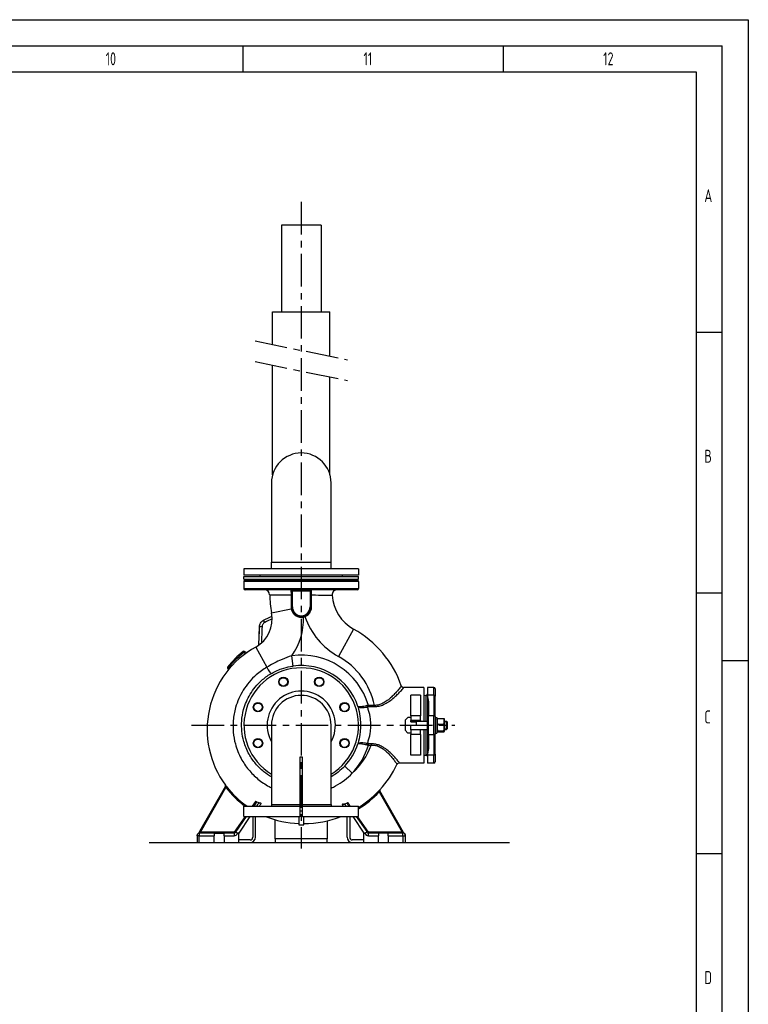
# Model space of a CAD drawing. Header units: millimetres. Extents: x 0 to 5940, y 0 to 4200.
# Tile 47 of 47: x 4541 to 5940, y 2311 to 4200. Entities that reach past the tile are written whole.
import ezdxf

# ---------------------------------------------------------------- set-up
doc = ezdxf.new("R2010")
doc.units = ezdxf.units.MM
doc.header["$LTSCALE"] = 50
doc.linetypes.add('MITTE', pattern=[2, 1.25, -0.25, 0.25, -0.25])
doc.layers.get('0').update_dxf_attribs({"linetype": 'CONTINUOUS'})
for name, color, linetype in [('02-LINIE-035', 2, 'CONTINUOUS'), ('03-LINIE-050', 3, 'CONTINUOUS'), ('05-ACHSE', 1, 'MITTE'), ('KSB-BLATTRAND', 2, 'CONTINUOUS')]:
    doc.layers.add(name, color=color, linetype=linetype)
doc.styles.get("Standard").update_dxf_attribs({"font": 'ISOCP.SHX'})

# ---------------------------------------------------------------- blocks, each defined once
blk = doc.blocks.new('Rahmen_A2')
at = {"color": 1, "ltscale": 150}
for p, q in [((0, 420), (594, 420)), ((594, 420), (594, 0)), ((10, 410), (584, 410)), ((584, 410), (584, 5))]:
    blk.add_line(p, q, dxfattribs=at)
at = {"layer": 'KSB-BLATTRAND'}
for p, q in [((5, 415), (589, 415)), ((497, 410), (497, 415)), ((547, 410), (547, 415)), ((589, 5), (589, 415)), ((589, 360), (584, 360)), ((589, 310), (584, 310)), ((594, 297), (589, 297)), ((589, 260), (584, 260))]:
    blk.add_line(p, q, dxfattribs=at)
at = {"layer": 'KSB-BLATTRAND', "width": 0.75}
for s, p in [('10', (470.625, 411.25)), ('11', (520.125, 411.25)), ('12', (566.125, 411.25)), ('A', (585.5625, 385)), ('B', (585.5625, 335)), ('C', (585.5625, 285)), ('D', (585.5625, 235))]:
    blk.add_text(s, height=2.5, dxfattribs=at).set_placement(p)

msp = doc.modelspace()

# ---------------------------------------------------------------- linework, layer by layer
at = {"layer": '02-LINIE-035'}
for p, q in [((5119.9, 3805.6), (5043.8, 3805.6)), ((5043.8, 3805.6), (5043.8, 3639.6)), ((5119.9, 3805.6), (5119.9, 3639.6)), ((5026.8, 3639.6), (5136.8, 3639.6)), ((5026.8, 3576.8), (5026.8, 3639.6)), ((5136.8, 3554.5), (5136.8, 3639.6)), ((5026.8, 3327.1), (5026.8, 3537.1)), ((5136.8, 3327.1), (5136.8, 3514.8)), ((5024.7, 3311.6), (5024.7, 3159.6)), ((5139, 3159.6), (5139, 3311.6)), ((5024.7, 3159.6), (5139, 3159.6)), ((5024.7, 3159.6), (5139, 3159.6)), ((5024.7, 3146.6), (5024.7, 3159.6)), ((5139, 3146.6), (5139, 3159.6)), ((5191.8, 3146.6), (4971.8, 3146.6)), ((4971.8, 3146.6), (4971.8, 3134.6)), ((5191.8, 3146.6), (5191.8, 3134.6)), ((5191.8, 3134.6), (4971.8, 3134.6)), ((4971.8, 3131.6), (5191.8, 3131.6)), ((4971.8, 3126.6), (4971.8, 3131.6)), ((4971.8, 3126.6), (5191.8, 3126.6)), ((5191.8, 3122.6), (4971.8, 3122.6)), ((4971.8, 3122.6), (4971.8, 3108.6)), ((4973.8, 3124.6), (5189.8, 3124.6)), ((5002.8, 3131.6), (5002.8, 3134.6)), ((5002.8, 3126.6), (5002.8, 3124.6)), ((5160.8, 3131.6), (5160.8, 3134.6)), ((5160.8, 3126.6), (5160.8, 3124.6)), ((5191.8, 3126.6), (5191.8, 3131.6)), ((5191.8, 3122.6), (5191.8, 3108.6)), ((4971.8, 3108.6), (5191.8, 3108.6)), ((5189.8, 3106.6), (4973.8, 3106.6)), ((5062.8, 3105.4), (5062.8, 3104.6)), ((5064.8, 3104.6), (5062.8, 3104.6)), ((5062.8, 3104.6), (5062.8, 3073.6)), ((5064.8, 3104.6), (5064.8, 3106.6)), ((5064.8, 3073.6), (5064.8, 3104.6)), ((5064.8, 3104.6), (5072.8, 3104.6)), ((5072.8, 3106.6), (5072.8, 3104.6)), ((5089.5, 3104.6), (5089.5, 3106.6)), ((5089.5, 3104.6), (5098.8, 3104.6)), ((5098.8, 3106.6), (5098.8, 3104.6)), ((5098.8, 3104.6), (5100.8, 3104.6)), ((5098.8, 3104.6), (5098.8, 3073.6)), ((5100.8, 3104.6), (5100.8, 3105.5)), ((5100.8, 3073.6), (5100.8, 3104.6)), ((5024.9, 3062.1), (5062.6, 3069.6)), ((5064.8, 3073.6), (5062.8, 3073.6)), ((5098.8, 3073.6), (5100.8, 3073.6)), ((5085.8, 3055), (5086, 3054)), ((5088.5, 3055.8), (5088.9, 3054.9)), ((5000.3, 3000.2), (5001.5, 3035.3)), ((5000.7, 3025.6), (5000.4, 3017.3)), ((5000.8, 3027.5), (5000.7, 3025.6)), ((5000.7, 3025.6), (5001.2, 3025.6)), ((5000.8, 3027.5), (5001.3, 3027.4)), ((5182.3, 3030.9), (5153.2, 2978.4)), ((5000.4, 3017.3), (5000.4, 3017.1)), ((5000.4, 3017.3), (5000.9, 3017.3)), ((5000.4, 3017.1), (5000.9, 3017.1)), ((4971.6, 2986.4), (4970.4, 2987.9)), ((4972.6, 2988.1), (4971.6, 2986.4)), ((4971.6, 2986.4), (4975.2, 2984.3)), ((4977, 2985.6), (4972.6, 2988.1)), ((4994.3, 2996.4), (5015.6, 2957.8)), ((5066.2, 2960), (5063.5, 2979.8)), ((4942, 2956.8), (4940.3, 2955.8)), ((4940.3, 2955.8), (4942, 2952.9)), ((4940.5, 2958), (4942, 2956.8)), ((4943.3, 2954.5), (4942, 2956.8)), ((5316.8, 2919.1), (5278.5, 2919.1)), ((5316.8, 2919.1), (5316.8, 2854.6)), ((5324, 2919.1), (5324, 2904.2)), ((5336.5, 2919.1), (5324, 2919.1)), ((5336.5, 2904.2), (5336.5, 2919.1)), ((5339, 2916.6), (5339, 2902.2)), ((5291.8, 2864.6), (5291.8, 2904.2)), ((5310.8, 2904.2), (5291.8, 2904.2)), ((5310.8, 2904.2), (5310.8, 2864.6)), ((5316.8, 2903.8), (5321.6, 2904)), ((5321.6, 2854.6), (5321.6, 2904)), ((5336.5, 2904.2), (5324, 2904.2)), ((5324, 2904.2), (5324, 2854.6)), ((5326, 2892.6), (5326, 2864.6)), ((5336.5, 2904.2), (5336.5, 2864.6)), ((5339, 2863.2), (5339, 2902.2)), ((5210.7, 2882.2), (5210.7, 2884.7)), ((5222.1, 2884.7), (5210.7, 2884.7)), ((5210.7, 2882.2), (5222.1, 2882.2)), ((5222.1, 2882.2), (5222.1, 2884.7)), ((5281.3, 2856.3), (5286.6, 2861.6)), ((5281.3, 2856.3), (5281.3, 2836.8)), ((5291.8, 2861.6), (5286.6, 2861.6)), ((5310.8, 2864.6), (5291.8, 2864.6)), ((5291.8, 2864.6), (5291.8, 2855.6)), ((5310.8, 2855.6), (5291.8, 2855.6)), ((5291.8, 2853.4), (5291.8, 2855.6)), ((5291.8, 2854.6), (5302.3, 2854.6)), ((5291.8, 2853.4), (5302.3, 2853.4)), ((5302.3, 2853.4), (5302.3, 2854.6)), ((5302.3, 2854.6), (5326, 2854.6)), ((5302.3, 2853.4), (5302.3, 2846.6)), ((5310.8, 2855.6), (5310.8, 2864.6)), ((5310.8, 2855.6), (5310.8, 2854.6)), ((5323.8, 2838.6), (5323.8, 2854.6)), ((5326, 2853.4), (5323.8, 2853.4)), ((5326, 2828.6), (5326, 2864.6)), ((5336.5, 2864.6), (5326, 2864.6)), ((5336.5, 2828.6), (5336.5, 2864.6)), ((5339, 2863.2), (5339, 2855.5)), ((5339, 2861.6), (5342, 2861.6)), ((5339, 2855.5), (5339, 2837.7)), ((5342, 2861.6), (5342, 2831.6)), ((5342, 2857.8), (5342.5, 2858.7)), ((5343.5, 2859.5), (5355.3, 2859.5)), ((5356.8, 2857.8), (5356.3, 2858.7)), ((5356.8, 2835.3), (5356.8, 2857.8)), ((5356.8, 2854.6), (5360.6, 2854.6)), ((5361.7, 2853.4), (5356.8, 2853.4)), ((5360.6, 2838.6), (5360.6, 2854.6)), ((5361.8, 2853.2), (5360.6, 2854.6)), ((5361.8, 2853.2), (5361.8, 2839.9)), ((5024.7, 2846.6), (5024.7, 2694.6)), ((5139, 2694.6), (5139, 2846.6)), ((5286.6, 2831.6), (5281.3, 2836.8)), ((5291.8, 2837.6), (5291.8, 2846.6)), ((5291.8, 2846.6), (5302.3, 2846.6)), ((5291.8, 2838.6), (5302.3, 2838.6)), ((5310.8, 2837.6), (5291.8, 2837.6)), ((5291.8, 2837.6), (5291.8, 2828.6)), ((5302.3, 2838.6), (5326, 2838.6)), ((5310.8, 2838.6), (5310.8, 2837.6)), ((5310.8, 2828.6), (5310.8, 2837.6)), ((5316.8, 2838.6), (5316.8, 2774.1)), ((5321.6, 2789.2), (5321.6, 2838.6)), ((5323.8, 2839.8), (5326, 2839.8)), ((5324, 2838.6), (5324, 2789)), ((5339, 2837.7), (5339, 2830)), ((5342, 2835.3), (5342.5, 2834.5)), ((5343.5, 2848.6), (5355.3, 2848.6)), ((5343.5, 2835.7), (5355.3, 2835.7)), ((5343.5, 2833.7), (5355.3, 2833.7)), ((5356.8, 2835.3), (5356.3, 2834.5)), ((5356.8, 2839.8), (5361.7, 2839.8)), ((5356.8, 2838.6), (5360.6, 2838.6)), ((5361.8, 2839.9), (5360.6, 2838.6)), ((5291.8, 2831.6), (5286.6, 2831.6)), ((5310.8, 2828.6), (5291.8, 2828.6)), ((5291.8, 2789), (5291.8, 2828.6)), ((5310.8, 2828.6), (5310.8, 2789)), ((5326, 2828.6), (5326, 2800.5)), ((5326, 2828.6), (5336.5, 2828.6)), ((5336.5, 2828.6), (5336.5, 2789)), ((5339, 2831.6), (5342, 2831.6)), ((5339, 2791), (5339, 2830)), ((5210.7, 2808.5), (5210.7, 2811)), ((5216.1, 2811), (5210.7, 2811)), ((5210.7, 2808.5), (5216.1, 2808.5)), ((5216.1, 2811), (5216.1, 2808.5)), ((5084.3, 2785.6), (5079.3, 2785.6)), ((5079.3, 2785.6), (5079.3, 2770.6)), ((5084.3, 2770.6), (5084.3, 2785.6)), ((5310.8, 2789), (5291.8, 2789)), ((5316.8, 2789.3), (5321.6, 2789.2)), ((5324, 2789), (5324, 2774.1)), ((5336.5, 2789), (5324, 2789)), ((5336.5, 2774.1), (5336.5, 2789)), ((5339, 2791), (5339, 2776.6)), ((5079.3, 2770.6), (5079.3, 2681.6)), ((5084.3, 2770.6), (5079.3, 2770.6)), ((5084.3, 2681.6), (5084.3, 2770.6)), ((5165.2, 2768.1), (5179.7, 2754.5)), ((5316.8, 2774.1), (5269.9, 2774.1)), ((5336.5, 2774.1), (5324, 2774.1)), ((4936.2, 2729.5), (4886.7, 2642.6)), ((4888.5, 2641.6), (4937.2, 2727.2)), ((4936.1, 2731.7), (4936.1, 2731.7)), ((4937.2, 2727.2), (4938.8, 2728.4)), ((5229.9, 2719.9), (5231.4, 2718.6)), ((5278, 2640.6), (5232.6, 2720.5)), ((5232.8, 2722.8), (5232.8, 2722.8)), ((5231.4, 2718.6), (5275.2, 2641.6)), ((4971.8, 2691.6), (5079.3, 2691.6)), ((4971.8, 2671.6), (4971.8, 2691.6)), ((4994.9, 2698.1), (4990.4, 2691.6)), ((4997.8, 2694.4), (4995.9, 2691.6)), ((5024.7, 2694.6), (5079.3, 2694.6)), ((5024.7, 2694.6), (5024.7, 2691.6)), ((5084.3, 2694.6), (5139, 2694.6)), ((5084.3, 2691.6), (5191.8, 2691.6)), ((5139, 2694.6), (5139, 2691.6)), ((5167.2, 2692.3), (5167.7, 2691.6)), ((5170.4, 2695.6), (5173.2, 2691.6)), ((5191.8, 2671.6), (5191.8, 2691.6)), ((4973.9, 2671.6), (4952.8, 2641.6)), ((4976.3, 2671.6), (4955.9, 2642.5)), ((4982.8, 2671.6), (4961.8, 2639.6)), ((4971.8, 2671.6), (5079.3, 2671.6)), ((4988.8, 2671.6), (4988.8, 2631.6)), ((4993.8, 2631.6), (4993.8, 2671.6)), ((5031.8, 2628.6), (5031.8, 2665.1)), ((5076.8, 2671.6), (5076.8, 2655.4)), ((5079.3, 2681.6), (5079.3, 2671.6)), ((5084.3, 2681.6), (5079.3, 2681.6)), ((5084.3, 2671.6), (5079.3, 2671.6)), ((5084.3, 2671.6), (5084.3, 2681.6)), ((5084.3, 2671.6), (5191.8, 2671.6)), ((5086.8, 2655.4), (5086.8, 2671.6)), ((5131.8, 2663.4), (5131.8, 2628.6)), ((5169.8, 2631.6), (5169.8, 2671.6)), ((5174.8, 2671.6), (5174.8, 2631.6)), ((5180.8, 2671.6), (5201.8, 2639.6)), ((5187.3, 2671.6), (5207.8, 2642.5)), ((5210.8, 2641.6), (5189.8, 2671.6)), ((5076.8, 2655.4), (5086.8, 2655.4)), ((4881.8, 2634.6), (4881.8, 2635.6)), ((4885.8, 2634.6), (4881.8, 2634.6)), ((4881.8, 2634.6), (4881.8, 2621.6)), ((4886.7, 2642.6), (4885, 2639.6)), ((4885, 2639.6), (4885, 2639.5)), ((4914.8, 2639.6), (4885.8, 2639.6)), ((4885.8, 2639.6), (4885.8, 2634.6)), ((4885.8, 2634.6), (4914.8, 2634.6)), ((4885.8, 2621.6), (4885.8, 2634.6)), ((4886.2, 2639.6), (4888.5, 2641.6)), ((4886.7, 2642.6), (4888.5, 2641.6)), ((4952.8, 2641.6), (4888.5, 2641.6)), ((4914.8, 2639.6), (4914.8, 2634.6)), ((4914.8, 2639.6), (4933.8, 2639.6)), ((4914.8, 2621.6), (4914.8, 2634.6)), ((4933.8, 2634.6), (4933.8, 2639.6)), ((4952.8, 2639.6), (4933.8, 2639.6)), ((4933.8, 2634.6), (4933.8, 2621.6)), ((4933.8, 2634.6), (4952.8, 2634.6)), ((4954.4, 2640.4), (4952.8, 2641.6)), ((4952.8, 2641.6), (4952.8, 2639.6)), ((4952.8, 2639.6), (4952.8, 2634.6)), ((4955.9, 2642.5), (4954.4, 2640.4)), ((4961.8, 2639.6), (4959.5, 2639.6)), ((4961.8, 2621.6), (4961.8, 2639.6)), ((4983.8, 2626.6), (4961.8, 2626.6)), ((5131.8, 2628.6), (5031.8, 2628.6)), ((5031.8, 2628.6), (5031.8, 2621.6)), ((5131.8, 2621.6), (5131.8, 2628.6)), ((5201.8, 2626.6), (5179.8, 2626.6)), ((5201.8, 2639.6), (5204.1, 2639.6)), ((5201.8, 2621.6), (5201.8, 2639.6)), ((5209.2, 2640.4), (5207.8, 2642.5)), ((5210.8, 2641.6), (5209.2, 2640.4)), ((5210.8, 2639.6), (5210.8, 2641.6)), ((5275.2, 2641.6), (5210.8, 2641.6)), ((5229.8, 2639.6), (5210.8, 2639.6)), ((5210.8, 2634.6), (5210.8, 2639.6)), ((5210.8, 2634.6), (5229.8, 2634.6)), ((5229.8, 2639.6), (5229.8, 2634.6)), ((5248.8, 2639.6), (5229.8, 2639.6)), ((5229.8, 2621.6), (5229.8, 2634.6)), ((5248.8, 2634.6), (5248.8, 2639.6)), ((5276.8, 2639.6), (5248.8, 2639.6)), ((5248.8, 2634.6), (5248.8, 2621.6)), ((5248.8, 2634.6), (5276.8, 2634.6)), ((5275.2, 2641.6), (5278, 2640.6)), ((5275.2, 2639.6), (5275.2, 2641.6)), ((5276.8, 2634.6), (5276.8, 2639.6)), ((5276.8, 2634.6), (5276.8, 2621.6)), ((5276.8, 2634.6), (5281.8, 2634.6)), ((5281.8, 2634.6), (5281.8, 2635.2)), ((5281.8, 2621.6), (5281.8, 2634.6))]:
    msp.add_line(p, q, dxfattribs=at)
for centre, radius in [((5047.4, 2929.7), 9), ((5047.4, 2929.7), 8), ((5116.3, 2929.7), 9), ((5116.3, 2929.7), 8), ((4998.7, 2881), 9), ((5165, 2881), 9), ((4998.7, 2881), 8), ((5165, 2881), 8), ((4998.7, 2812.1), 9), ((4998.7, 2812.1), 8), ((5165, 2812.1), 9), ((5165, 2812.1), 8)]:
    msp.add_circle(centre, radius, dxfattribs=at)
for centre, radius, start, end in [((5081.8, 3311.6), 57.2, 0, 180), ((4973.8, 3122.6), 2, 90, 180), ((5189.8, 3122.6), 2, 0, 90), ((4973.8, 3108.6), 2, 180, 270), ((5011.1, 3096.6), 10, 1.1799, 90), ((5151.2, 3096.6), 10, 90, 183.5416), ((5189.8, 3108.6), 2, 270, 0), ((5221.1, 3100.9), 200, 181.1799, 191.1853), ((5221.1, 3100.9), 80, 183.5416, 241.0251), ((4964.6, 3050.2), 61.4, 298.8946, 11.1853), ((5081.8, 3073.6), 19, 180, 0), ((5081.8, 3073.6), 17, 180, 0), ((4964.6, 3050.2), 121.4, 324.5345, 1.8038), ((5081.8, 3073.6), 20, 282.005, 290.6172), ((5221.1, 3100.9), 140, 199.2008, 241.0251), ((5086, 2856.9), 198.9, 19.2176, 61.0251), ((5081.5, 2838.5), 180.4, 118.8946, 216.3004), ((5081.8, 2846.6), 180, 128.2513, 141.7487), ((5081.8, 2846.6), 178, 128.2513, 141.7487), ((4971.6, 2986.4), 2, 60, 128.2513), ((5081.8, 2846.6), 134.4, 16.4554, 97.8264), ((5086, 2856.9), 138.9, 11.5166, 61.0251), ((4942, 2956.8), 2, 141.7487, 210), ((5081.8, 2846.6), 110, 301.3018, 238.6982), ((5081.8, 2846.6), 114.5, 18.1314, 97.8264), ((5081.8, 2846.6), 65.5, 330.7527, 209.2473), ((5081.8, 2846.6), 82, 112.5, 115.2502), ((5081.8, 2846.6), 82, 109.7498, 112.5), ((5081.8, 2846.6), 82, 67.5, 70.2502), ((5081.8, 2846.6), 82, 64.7498, 67.5), ((5278.5, 2924.1), 5, 199.2296, 270), ((5336.5, 2916.6), 2.5, 0, 90), ((5081.8, 2846.6), 57.2, 0, 180), ((5321.5, 2906.5), 2.5, 272, 0), ((5081.8, 2846.6), 82, 157.5, 160.2502), ((5081.8, 2846.6), 82, 154.7498, 157.5), ((5081.8, 2846.6), 82, 22.5, 25.2502), ((5081.8, 2846.6), 82, 19.7498, 22.5), ((5081.8, 2846.6), 82, 199.7498, 202.5), ((5081.8, 2846.6), 82, 202.5, 205.2502), ((5081.8, 2846.6), 82, 334.7498, 337.5), ((5081.8, 2846.6), 82, 337.5, 340.2502), ((5081.8, 2846.6), 114.5, 316.7489, 341.8686), ((5086, 2856.9), 138.9, 312.459, 339.5909), ((5081.8, 2846.6), 134.4, 316.7489, 343.5446), ((5321.5, 2786.7), 2.5, 0, 88), ((5336.5, 2776.6), 2.5, 270, 0), ((5086, 2856.9), 198.9, 317.5961, 334.488), ((5269.9, 2769.1), 5, 90, 154.4754), ((4934.5, 2730.5), 2, 330.4238, 36.3004), ((5081.5, 2838.5), 182.2, 217.6478, 233.7214), ((5081.5, 2838.5), 180.2, 217.6478, 234.5943), ((5086, 2856.9), 198.7, 302.1824, 316.4148), ((5234.3, 2721.5), 2, 137.5961, 209.5787), ((5086, 2856.9), 200.7, 301.8247, 316.4148), ((5081.5, 2838.5), 180.4, 247.7015, 268.5215), ((5086, 2856.9), 198.9, 270.2426, 291.2548), ((4885.8, 2635.6), 4, 90, 180), ((4952.8, 2641.6), 2, 270, 324.888), ((4952.8, 2641.6), 7, 270, 343.3985), ((4983.8, 2631.6), 10, 270, 0), ((4983.8, 2631.6), 5, 270, 0), ((5179.8, 2631.6), 10, 180, 270), ((5179.8, 2631.6), 5, 180, 270), ((5210.8, 2641.6), 7, 196.6015, 270), ((5210.8, 2641.6), 2, 215.112, 270), ((5276.8, 2634.6), 5, 0, 90), ((5279.8, 2641.6), 2, 209.6394, 245.1244), ((5276.8, 2635.2), 5, 0, 65.1244)]:
    msp.add_arc(centre, radius, start, end, dxfattribs=at)
for centre, major_axis, ratio, start_param, end_param in [((5061.8, 3105.4), (1, 0), 0.984865, 0, 1.519826), ((5062.3, 3105.6), (0, 1), 0.849459, 4.962332, 6.283185), ((5101.5, 3105.6), (0, 1), 0.916185, 0, 1.413888), ((5101.8, 3105.5), (-1, 0), 0.991659, 4.752942, 6.283185), ((5061.8, 3096.7), (1, 0), 0.008899, 0, 1.248797), ((5101.8, 3096.5), (-1, 0), 0.013386, 0, 1.225471), ((5061.8, 3073.6), (1, 0), 0.063835, 0, 1.214612), ((5062.2, 3069.5), (0.979, 0.204), 0.003999, 5.079738, 6.283185), ((5101.8, 3073.6), (-1, 0), 0.067377, 0, 1.284794), ((5011.7, 3043.5), (-2.42, 4.38), 0.000698, 4.751888, 6.283185), ((5006.5, 3035.1), (-5, 0.17), 0.034178, 4.733882, 6.283185), ((5013.1, 2962.4), (10.2, -17.2), 0.00877, 4.979458, 6.195915), ((5278.5, 2924), (-4.72, -1.65), 0.999416, 0, 1.235568), ((5336.5, 2902.2), (2.5, 0), 0.794421, 0, 1.570796), ((5208.6, 2884.4), (-1.28, 4.83), 0.141308, 1.575259, 2.062013), ((5208.6, 2808.8), (1.28, 4.83), 0.141308, 1.07958, 1.566334), ((5336.5, 2791), (2.5, 0), 0.794421, 4.712389, 6.283185), ((5270, 2769.1), (-4.51, 2.15), 0.999361, 5.157409, 6.283185), ((4934.5, 2730.5), (1.74, -0.99), 0.999961, 0, 1.150877), ((5234.3, 2721.5), (-1.35, -1.48), 0.999971, 4.712389, 5.969789)]:
    msp.add_ellipse(centre, major_axis=major_axis, ratio=ratio, start_param=start_param, end_param=end_param, dxfattribs=at)
for points, knots in [([(5062.3, 3106.6), (5062.2, 3106.6), (5062, 3106.6), (5061.9, 3106.5), (5061.9, 3106.5), (5061.9, 3106.4)], [-0.1949256, -0.1949256, -0.1949256, -0.1949256, -0.0894567, -0.0894567, 0, 0, 0, 0]), ([(5061.9, 3106.4), (5061.9, 3106.4), (5061.9, 3106.3), (5061.9, 3105.8), (5062, 3105.1), (5062, 3103.4), (5062.1, 3102.4), (5062.1, 3100.4), (5062.1, 3099.5), (5062.1, 3097.9), (5062.1, 3097.3), (5062.1, 3096.7)], [-1.268604, -1.268604, -1.268604, -1.268604, -1.181802, -1.181802, -0.779793, -0.779793, -0.433218, -0.433218, -0.166622, -0.166622, 0, 0, 0, 0]), ([(5062.8, 3105.4), (5062.8, 3105.5), (5062.8, 3105.6), (5062.9, 3105.7), (5063, 3105.8), (5063.2, 3105.8)], [0, 0, 0, 0, 0.0894567, 0.0894567, 0.1949256, 0.1949256, 0.1949256, 0.1949256]), ([(5063.2, 3105.8), (5063.3, 3105.9), (5063.5, 3106), (5063.9, 3106.3), (5064.2, 3106.5), (5064.6, 3106.6), (5064.7, 3106.6), (5064.8, 3106.6)], [0, 0, 0, 0, 0.1145033, 0.1145033, 0.2781118, 0.2781118, 0.3248009, 0.3248009, 0.3248009, 0.3248009]), ([(5089.5, 3106.6), (5086.7, 3106.6), (5083.9, 3106.6), (5078.4, 3106.6), (5075.6, 3106.6), (5072.8, 3106.6)], [-1.671133, -1.671133, -1.671133, -1.671133, -0.835567, -0.835567, 0, 0, 0, 0]), ([(5072.8, 3104.6), (5075.6, 3104.6), (5078.3, 3104.6), (5083.9, 3104.6), (5086.7, 3104.6), (5089.5, 3104.6)], [0, 0, 0, 0, 0.835567, 0.835567, 1.671133, 1.671133, 1.671133, 1.671133]), ([(5098.8, 3106.6), (5099, 3106.6), (5099.2, 3106.5), (5099.7, 3106.3), (5100, 3106.1), (5100.4, 3105.9), (5100.5, 3105.8), (5100.6, 3105.7)], [-0.0007746, -0.0007746, -0.0007746, -0.0007746, 0.0987539, 0.0987539, 0.2693434, 0.2693434, 0.3759618, 0.3759618, 0.3759618, 0.3759618]), ([(5100.6, 3105.7), (5100.7, 3105.7), (5100.7, 3105.7), (5100.8, 3105.6), (5100.8, 3105.5), (5100.8, 3105.5)], [-0.1403149, -0.1403149, -0.1403149, -0.1403149, -0.0701574, -0.0701574, 0, 0, 0, 0]), ([(5101.8, 3106.5), (5101.8, 3106.5), (5101.8, 3106.5), (5101.7, 3106.6), (5101.6, 3106.6), (5101.5, 3106.6)], [0, 0, 0, 0, 0.0701574, 0.0701574, 0.1403149, 0.1403149, 0.1403149, 0.1403149]), ([(5101.5, 3096.5), (5101.5, 3098.1), (5101.5, 3099.7), (5101.5, 3102.4), (5101.6, 3103.6), (5101.6, 3105.1), (5101.7, 3105.7), (5101.7, 3106.2), (5101.7, 3106.4), (5101.8, 3106.5)], [-1.334978, -1.334978, -1.334978, -1.334978, -0.898893, -0.898893, -0.499385, -0.499385, -0.192071, -0.192071, 0, 0, 0, 0]), ([(5021.1, 3096.8), (5021.1, 3096.8), (5022, 3096.8), (5026.7, 3096.8), (5031.9, 3096.8), (5045.2, 3096.7), (5053.3, 3096.7), (5062.1, 3096.7)], [0, 0, 0, 0, 2.09945, 2.09945, 5.458571, 5.458571, 8.688258, 8.688258, 8.688258, 8.688258]), ([(5062.1, 3096.7), (5062.1, 3092.8), (5062.1, 3089), (5062.1, 3081.3), (5062.2, 3077.5), (5062.2, 3073.6)], [-2.309303, -2.309303, -2.309303, -2.309303, -1.154652, -1.154652, 0, 0, 0, 0]), ([(5101.5, 3073.5), (5101.5, 3077.3), (5101.5, 3081.2), (5101.5, 3088.8), (5101.5, 3092.6), (5101.5, 3096.5)], [-2.291111, -2.291111, -2.291111, -2.291111, -1.145556, -1.145556, 0, 0, 0, 0]), ([(5101.5, 3096.5), (5104.2, 3096.4), (5106.8, 3096.4), (5124.7, 3096.3), (5136.1, 3096.1), (5140.8, 3096), (5141.2, 3096), (5141.2, 3096)], [13.332117, 13.332117, 13.332117, 13.332117, 14.330336, 14.330336, 20.363895, 20.363895, 21.85982, 21.85982, 21.85982, 21.85982]), ([(5062.2, 3073.6), (5062.2, 3073), (5062.2, 3072.3), (5062.3, 3070.9), (5062.4, 3070.2), (5062.6, 3069.6)], [-0.4114895, -0.4114895, -0.4114895, -0.4114895, -0.2057448, -0.2057448, 0, 0, 0, 0]), ([(5062.6, 3069.6), (5062.9, 3067.8), (5063.5, 3066.1), (5065.2, 3062.8), (5066.4, 3061.1), (5069.3, 3058.1), (5071.1, 3056.7), (5075.3, 3054.5), (5077.9, 3053.8), (5082.3, 3053.5), (5084.2, 3053.6), (5086, 3054)], [-3.18171, -3.18171, -3.18171, -3.18171, -2.649016, -2.649016, -2.048334, -2.048334, -1.359263, -1.359263, -0.564355, -0.564355, 0, 0, 0, 0]), ([(5088.9, 3054.9), (5090.7, 3055.6), (5092.5, 3056.6), (5096.2, 3059.5), (5097.9, 3061.5), (5100.1, 3065.6), (5100.8, 3067.6), (5101.4, 3070.9), (5101.5, 3072.2), (5101.5, 3073.5)], [-2.438018, -2.438018, -2.438018, -2.438018, -1.821816, -1.821816, -1.019061, -1.019061, -0.391946, -0.391946, 0, 0, 0, 0]), ([(5001.5, 3035.3), (5001.6, 3037.9), (5002.4, 3040.4), (5003.7, 3042.6), (5005.1, 3044.8), (5007, 3046.6), (5009.3, 3047.9)], [0, 0, 0, 0, 0.49971, 0.49971, 0.49971, 1, 1, 1, 1]), ([(5011.6, 3043.7), (5010.1, 3042.8), (5008.8, 3041.6), (5007.9, 3040.1), (5007.5, 3039.5), (5007.2, 3038.8), (5006.9, 3038.1), (5006.6, 3037.2), (5006.5, 3036.2), (5006.4, 3035.3)], [0, 0, 0, 0, 0.499713, 0.499713, 0.499713, 0.720907, 0.720907, 0.720907, 1, 1, 1, 1]), ([(5000.3, 3000.2), (5000.3, 3000.3), (5000.3, 3000.4), (5000.3, 3000.5), (5000.3, 3000.6), (5000.3, 3000.6), (5000.3, 3000.6), (5000.3, 3000.7), (5000.3, 3000.7), (5000.3, 3000.7), (5000.3, 3000.7), (5000.3, 3000.7), (5000.3, 3000.7), (5000.3, 3000.7), (5000.3, 3000.7), (5000.3, 3000.7)], [0.01735873, 0.01735873, 0.01735873, 0.01735873, 0.04814546, 0.04814546, 0.06034167, 0.06034167, 0.06491446, 0.06491446, 0.06662922, 0.06662922, 0.06791529, 0.06791529, 0.06799028, 0.06799028, 0.06800903, 0.06800903, 0.06800903, 0.06800903]), ([(5063.5, 2979.8), (5061.8, 2979.3), (5060.1, 2978.7), (5052.4, 2976.2), (5046.4, 2973.7), (5036, 2968.8), (5031.8, 2966.7), (5023.5, 2962.3), (5019.6, 2960.1), (5015.6, 2957.8)], [0, 0, 0, 0, 0.60694, 0.60694, 2.689115, 2.689115, 4.082121, 4.082121, 5.37823, 5.37823, 5.37823, 5.37823]), ([(5015.6, 2957.8), (5008.4, 2953.6), (5001.6, 2948.7), (4985.7, 2934.7), (4977.3, 2924.7), (4964, 2903.4), (4959.1, 2892.2), (4953.5, 2872.4), (4951.9, 2864.1), (4950, 2840.7), (4951.3, 2825.3), (4957.9, 2800.9), (4961.6, 2791.4), (4970.5, 2775), (4975.2, 2767.9), (4986.1, 2754.8), (4992.1, 2748.7), (5005.3, 2737.9), (5012.5, 2733.1), (5021.6, 2728.2), (5023.1, 2727.5), (5024.7, 2726.7)], [0, 0, 0, 0, 2.59722, 2.59722, 6.607995, 6.607995, 10.377812, 10.377812, 12.968442, 12.968442, 17.641119, 17.641119, 20.745454, 20.745454, 23.344113, 23.344113, 25.942773, 25.942773, 28.549216, 28.549216, 29.071646, 29.071646, 29.071646, 29.071646]), ([(5023.2, 2945.3), (5026.4, 2947.1), (5029.7, 2948.9), (5036.6, 2952.1), (5040.3, 2953.5), (5049.6, 2956.7), (5055.3, 2958.2), (5062.8, 2959.5), (5064.5, 2959.8), (5066.2, 2960)], [-5.37823, -5.37823, -5.37823, -5.37823, -4.082121, -4.082121, -2.689115, -2.689115, -0.60694, -0.60694, 0, 0, 0, 0]), ([(5024.7, 2747.3), (5019.5, 2750.3), (5014.6, 2753.7), (5004.2, 2762), (4998.9, 2767.2), (4989.4, 2778.5), (4985.2, 2784.6), (4977.3, 2798.7), (4974, 2806.9), (4967.9, 2828.2), (4966.5, 2841.6), (4968, 2862.1), (4969.2, 2869.4), (4973.9, 2886.9), (4978.2, 2896.8), (4989.6, 2915.7), (4996.9, 2924.6), (5010.9, 2937.1), (5016.9, 2941.5), (5023.2, 2945.3)], [-28.033416, -28.033416, -28.033416, -28.033416, -25.942773, -25.942773, -23.344113, -23.344113, -20.745454, -20.745454, -17.641119, -17.641119, -12.968442, -12.968442, -10.377812, -10.377812, -6.607995, -6.607995, -2.59722, -2.59722, 0, 0, 0, 0]), ([(5273.8, 2922.4), (5273.8, 2922.2), (5273.2, 2921.2), (5270.8, 2917.9), (5269, 2915.6), (5265, 2911), (5263.1, 2908.9), (5259.2, 2904.7), (5257.1, 2902.7), (5252.4, 2898.3), (5249.8, 2896.1), (5244.3, 2892), (5241.4, 2890.2), (5235.9, 2887.4), (5233.3, 2886.4), (5227.8, 2885), (5224.9, 2884.6), (5222.1, 2884.7)], [-10.6042, -10.6042, -10.6042, -10.6042, -8.684954, -8.684954, -6.760011, -6.760011, -5.45302, -5.45302, -4.280208, -4.280208, -3.009582, -3.009582, -1.863856, -1.863856, -0.93798, -0.93798, 0, 0, 0, 0]), ([(5222.1, 2882.2), (5225.2, 2882.2), (5228.3, 2882.6), (5234.3, 2884), (5237.1, 2885), (5243.1, 2887.7), (5246.2, 2889.5), (5252.2, 2893.4), (5255.1, 2895.6), (5260.2, 2899.8), (5262.4, 2901.8), (5266.8, 2905.9), (5268.8, 2907.9), (5273.2, 2912.4), (5275.2, 2914.7), (5277.9, 2917.9), (5278.6, 2918.9), (5278.5, 2919)], [0, 0, 0, 0, 0.93798, 0.93798, 1.863856, 1.863856, 3.009582, 3.009582, 4.280208, 4.280208, 5.45302, 5.45302, 6.760011, 6.760011, 8.684954, 8.684954, 10.6042, 10.6042, 10.6042, 10.6042]), ([(5326, 2892.6), (5326, 2893.4), (5326, 2894.2), (5325.7, 2895.8), (5325.6, 2896.6), (5325.3, 2898.2), (5325, 2899.2), (5324.6, 2900.7), (5324.5, 2901.4), (5324.1, 2902.8), (5324, 2903.5), (5324, 2904.2)], [-1.795271, -1.795271, -1.795271, -1.795271, -1.430553, -1.430553, -1.065835, -1.065835, -0.635674, -0.635674, -0.317837, -0.317837, 0, 0, 0, 0]), ([(5207.9, 2884.2), (5206.7, 2883.9), (5205.5, 2883.6), (5202.5, 2882.8), (5200.7, 2882.5), (5198.4, 2882.1), (5197.7, 2882), (5195.5, 2881.7), (5194.3, 2881.7), (5192.6, 2881.7), (5192, 2881.7), (5191.1, 2881.9), (5190.8, 2882), (5190.6, 2882.2)], [-2.030754, -2.030754, -2.030754, -2.030754, -1.747838, -1.747838, -1.295172, -1.295172, -1.088477, -1.088477, -0.628889, -0.628889, -0.30382, -0.30382, 0.001782, 0.001782, 0.001782, 0.001782]), ([(5190.6, 2882.2), (5190.9, 2881.9), (5191.2, 2881.6), (5192.2, 2881.1), (5192.8, 2880.9), (5194.6, 2880.5), (5196, 2880.4), (5198.2, 2880.4), (5198.9, 2880.4), (5201.3, 2880.6), (5203.1, 2880.8), (5206.2, 2881.4), (5207.4, 2881.6), (5208.6, 2882)], [-0.001782, -0.001782, -0.001782, -0.001782, 0.30382, 0.30382, 0.628889, 0.628889, 1.088477, 1.088477, 1.295172, 1.295172, 1.747838, 1.747838, 2.030754, 2.030754, 2.030754, 2.030754]), ([(5190.6, 2882.2), (5191.1, 2880.6), (5191.5, 2878.9), (5193.2, 2871.6), (5194.2, 2865.7), (5195.2, 2855.3), (5195.4, 2850.9), (5195.4, 2846.6), (5195.4, 2842.2), (5195.2, 2837.9), (5194.2, 2827.5), (5193.2, 2821.5), (5191.5, 2814.2), (5191.1, 2812.6), (5190.6, 2811)], [-32.823449, -32.823449, -32.823449, -32.823449, -32.161435, -32.161435, -29.968355, -29.968355, -28.432814, -28.432814, -28.432814, -26.897273, -26.897273, -24.704193, -24.704193, -24.042179, -24.042179, -24.042179, -24.042179]), ([(5210.7, 2884.7), (5210.3, 2884.6), (5209.8, 2884.6), (5208.8, 2884.4), (5208.4, 2884.3), (5207.9, 2884.2)], [0, 0, 0, 0, 0.1081138, 0.1081138, 0.2162276, 0.2162276, 0.2162276, 0.2162276]), ([(5208.6, 2882), (5208.9, 2882), (5209.3, 2882.1), (5210, 2882.2), (5210.4, 2882.2), (5210.7, 2882.2)], [-0.2162276, -0.2162276, -0.2162276, -0.2162276, -0.1081138, -0.1081138, 0, 0, 0, 0]), ([(5208.6, 2811.2), (5209.5, 2813.5), (5210.3, 2815.9), (5212.7, 2823.5), (5213.9, 2829), (5215.1, 2838.6), (5215.4, 2842.6), (5215.4, 2846.6), (5215.4, 2850.6), (5215.1, 2854.6), (5213.9, 2864.2), (5212.7, 2869.6), (5210.3, 2877.3), (5209.5, 2879.6), (5208.6, 2882)], [23.656509, 23.656509, 23.656509, 23.656509, 24.704193, 24.704193, 26.897273, 26.897273, 28.432814, 28.432814, 28.432814, 29.968355, 29.968355, 32.161435, 32.161435, 33.209119, 33.209119, 33.209119, 33.209119]), ([(5339, 2863.2), (5339, 2863.2), (5339, 2863.2), (5339, 2863.3), (5339, 2863.4), (5338.9, 2863.6), (5338.8, 2863.7), (5338.6, 2864), (5338.4, 2864.1), (5338, 2864.3), (5337.7, 2864.4), (5337.1, 2864.6), (5336.8, 2864.6), (5336.5, 2864.6)], [-0.0007591, -0.0007591, -0.0007591, -0.0007591, 0, 0, 0.059883, 0.059883, 0.1193751, 0.1193751, 0.2210258, 0.2210258, 0.3159514, 0.3159514, 0.4077297, 0.4077297, 0.4077297, 0.4077297]), ([(5339, 2830), (5339, 2830), (5339, 2830), (5339, 2829.9), (5339, 2829.8), (5338.9, 2829.6), (5338.8, 2829.5), (5338.6, 2829.2), (5338.4, 2829.1), (5338, 2828.8), (5337.7, 2828.7), (5337.1, 2828.6), (5336.8, 2828.6), (5336.5, 2828.6)], [-0.4075085, -0.4075085, -0.4075085, -0.4075085, -0.4067513, -0.4067513, -0.347012, -0.347012, -0.2876627, -0.2876627, -0.1862559, -0.1862559, -0.0915581, -0.0915581, 0, 0, 0, 0]), ([(5208.6, 2811.2), (5207.4, 2811.5), (5206.2, 2811.8), (5203.1, 2812.4), (5201.3, 2812.6), (5198.9, 2812.8), (5198.2, 2812.8), (5196, 2812.8), (5194.6, 2812.7), (5192.8, 2812.3), (5192.2, 2812.1), (5191.2, 2811.6), (5190.9, 2811.3), (5190.6, 2811)], [0, 0, 0, 0, 0.282916, 0.282916, 0.735582, 0.735582, 0.942277, 0.942277, 1.401865, 1.401865, 1.726934, 1.726934, 2.032535, 2.032535, 2.032535, 2.032535]), ([(5190.6, 2811), (5190.8, 2811.1), (5191.1, 2811.3), (5192, 2811.5), (5192.6, 2811.5), (5194.3, 2811.5), (5195.5, 2811.4), (5197.7, 2811.2), (5198.4, 2811.1), (5200.7, 2810.7), (5202.5, 2810.3), (5205.5, 2809.6), (5206.7, 2809.3), (5207.9, 2809)], [-2.032535, -2.032535, -2.032535, -2.032535, -1.726934, -1.726934, -1.401865, -1.401865, -0.942277, -0.942277, -0.735582, -0.735582, -0.282916, -0.282916, 0, 0, 0, 0]), ([(5207.9, 2809), (5208.4, 2808.8), (5208.8, 2808.7), (5209.8, 2808.6), (5210.3, 2808.5), (5210.7, 2808.5)], [-0.2162276, -0.2162276, -0.2162276, -0.2162276, -0.1081138, -0.1081138, 0, 0, 0, 0]), ([(5210.7, 2811), (5210.4, 2811), (5210, 2811), (5209.3, 2811.1), (5208.9, 2811.1), (5208.6, 2811.2)], [0, 0, 0, 0, 0.1081138, 0.1081138, 0.2162276, 0.2162276, 0.2162276, 0.2162276]), ([(5270, 2774.1), (5270, 2774.2), (5269.8, 2774.6), (5268.8, 2776.3), (5267.5, 2777.9), (5264.1, 2782.1), (5261.9, 2784.6), (5257.3, 2789.4), (5255, 2791.7), (5250, 2796.3), (5247.1, 2798.7), (5242.5, 2802.1), (5240.9, 2803.2), (5236.8, 2805.6), (5234.2, 2807), (5229.3, 2808.9), (5227.1, 2809.6), (5222, 2810.7), (5219.1, 2811), (5216.1, 2811)], [0, 0, 0, 0, 1.146738, 1.146738, 2.957316, 2.957316, 4.674995, 4.674995, 5.998739, 5.998739, 7.322478, 7.322478, 7.970239, 7.970239, 8.893013, 8.893013, 9.602327, 9.602327, 10.479367, 10.479367, 10.479367, 10.479367]), ([(5216.1, 2808.5), (5218.9, 2808.6), (5221.6, 2808.3), (5226.3, 2807.3), (5228.4, 2806.6), (5232.8, 2804.7), (5235.2, 2803.4), (5239, 2800.9), (5240.5, 2799.8), (5244.7, 2796.3), (5247.3, 2793.9), (5251.9, 2789.2), (5254, 2786.9), (5258.2, 2781.9), (5260.2, 2779.4), (5263.3, 2775.1), (5264.4, 2773.5), (5265.4, 2771.8), (5265.5, 2771.4), (5265.5, 2771.3)], [-10.479367, -10.479367, -10.479367, -10.479367, -9.602327, -9.602327, -8.893013, -8.893013, -7.970239, -7.970239, -7.322478, -7.322478, -5.998739, -5.998739, -4.674995, -4.674995, -2.957316, -2.957316, -1.146738, -1.146738, 0, 0, 0, 0]), ([(5324, 2789), (5324, 2789.6), (5324.1, 2790.3), (5324.5, 2791.7), (5324.6, 2792.4), (5325, 2793.9), (5325.3, 2795), (5325.6, 2796.6), (5325.7, 2797.4), (5326, 2799), (5326, 2799.8), (5326, 2800.5)], [0, 0, 0, 0, 0.317837, 0.317837, 0.635674, 0.635674, 1.065835, 1.065835, 1.430553, 1.430553, 1.795271, 1.795271, 1.795271, 1.795271]), ([(5139, 2725.8), (5142, 2727.2), (5144.9, 2728.7), (5159.5, 2736.7), (5170.3, 2744.9), (5179.7, 2754.5)], [21.25949, 21.25949, 21.25949, 21.25949, 22.254022, 22.254022, 26.289948, 26.289948, 26.289948, 26.289948]), ([(4938.8, 2728.4), (4938.3, 2729), (4937.8, 2729.6), (4937, 2730.6), (4936.7, 2731), (4936.3, 2731.4), (4936.2, 2731.6), (4936.1, 2731.7), (4936.1, 2731.7), (4936.1, 2731.7)], [0, 0, 0, 0, 0.2304625, 0.2304625, 0.4382034, 0.4382034, 0.5680414, 0.5680414, 0.6491902, 0.6491902, 0.6491902, 0.6491902]), ([(4936.2, 2729.5), (4936.2, 2729.5), (4936.2, 2729.5), (4936.3, 2729.4), (4936.3, 2729.3), (4936.4, 2729), (4936.6, 2728.7), (4936.8, 2728), (4937, 2727.6), (4937.2, 2727.2)], [-0.6491902, -0.6491902, -0.6491902, -0.6491902, -0.5680414, -0.5680414, -0.4382034, -0.4382034, -0.2304625, -0.2304625, 0, 0, 0, 0]), ([(5232.8, 2722.8), (5232.8, 2722.8), (5232.8, 2722.8), (5232.7, 2722.7), (5232.6, 2722.6), (5232.2, 2722.2), (5231.8, 2721.9), (5230.9, 2721), (5230.4, 2720.5), (5229.9, 2719.9)], [0, 0, 0, 0, 0.079664, 0.079664, 0.2071265, 0.2071265, 0.4110663, 0.4110663, 0.6373122, 0.6373122, 0.6373122, 0.6373122]), ([(5231.4, 2718.6), (5231.6, 2718.9), (5231.8, 2719.3), (5232.1, 2719.9), (5232.3, 2720.1), (5232.5, 2720.3), (5232.5, 2720.4), (5232.6, 2720.5), (5232.6, 2720.5), (5232.6, 2720.5)], [-0.6373122, -0.6373122, -0.6373122, -0.6373122, -0.4110663, -0.4110663, -0.2071265, -0.2071265, -0.079664, -0.079664, 0, 0, 0, 0]), ([(4994.9, 2698.1), (4995.1, 2698.3), (4995.2, 2698.5), (4995.2, 2698.9), (4995.2, 2699.1), (4995.1, 2699.5), (4995, 2699.7), (4994.8, 2700), (4994.6, 2700.1), (4994.4, 2700.3), (4994.2, 2700.4), (4994.1, 2700.4)], [0, 0, 0, 0, 0.0802002, 0.0802002, 0.1545017, 0.1545017, 0.2257208, 0.2257208, 0.2769124, 0.2769124, 0.3292165, 0.3292165, 0.3292165, 0.3292165]), ([(5004.9, 2696.7), (5004.3, 2696.9), (5003.6, 2697), (5002.1, 2697), (5001.3, 2696.8), (5000, 2696.3), (4999.5, 2696), (4998.5, 2695.3), (4998.1, 2694.9), (4997.8, 2694.4)], [0, 0, 0, 0, 0.2100419, 0.2100419, 0.4434715, 0.4434715, 0.6347591, 0.6347591, 0.8215198, 0.8215198, 0.8215198, 0.8215198]), ([(5000.3, 2698.2), (5001, 2697.9), (5001.8, 2697.7), (5003.3, 2697.2), (5004.1, 2696.9), (5004.9, 2696.7)], [91.4896968, 91.4896968, 91.4896968, 91.4896968, 91.7302146, 91.7302146, 91.9808272, 91.9808272, 91.9808272, 91.9808272]), ([(5167.2, 2692.3), (5166.8, 2692.9), (5166.4, 2693.4), (5165.2, 2694.2), (5164.5, 2694.5), (5163.1, 2694.9), (5162.5, 2695), (5161.4, 2695), (5160.8, 2694.9), (5160.2, 2694.8)], [0, 0, 0, 0, 0.2165372, 0.2165372, 0.4559696, 0.4559696, 0.6339756, 0.6339756, 0.8077415, 0.8077415, 0.8077415, 0.8077415]), ([(5160.2, 2694.8), (5160.9, 2693.8), (5161.5, 2692.8), (5162.2, 2691.8), (5162.3, 2691.7), (5162.3, 2691.6)], [-5.5197359, -5.5197359, -5.5197359, -5.5197359, -5.0187105, -5.0187105, -4.9537702, -4.9537702, -4.9537702, -4.9537702]), ([(5169.2, 2697.3), (5169.5, 2697.4), (5169.8, 2697.5), (5170.5, 2697.7), (5170.9, 2697.8), (5171.4, 2698)], [7.9758005, 7.9758005, 7.9758005, 7.9758005, 8.061631, 8.061631, 8.2053184, 8.2053184, 8.2053184, 8.2053184]), ([(5171.4, 2698), (5171.1, 2697.9), (5170.9, 2697.8), (5170.5, 2697.5), (5170.4, 2697.3), (5170.2, 2696.9), (5170.1, 2696.8), (5170.1, 2696.4), (5170.1, 2696.2), (5170.2, 2695.9), (5170.3, 2695.7), (5170.4, 2695.6)], [0, 0, 0, 0, 0.0799537, 0.0799537, 0.1533875, 0.1533875, 0.2236979, 0.2236979, 0.28134, 0.28134, 0.3405729, 0.3405729, 0.3405729, 0.3405729]), ([(5175.9, 2691.6), (5175.4, 2692.3), (5174.9, 2693), (5173.4, 2695.1), (5172.4, 2696.5), (5171.4, 2698)], [3.282235, 3.282235, 3.282235, 3.282235, 3.747305, 3.747305, 4.520869, 4.520869, 4.520869, 4.520869]), ([(4959.5, 2639.6), (4959.3, 2639.6), (4959.1, 2639.6), (4958.6, 2639.7), (4958.4, 2639.8), (4958, 2640), (4957.8, 2640.1), (4957.4, 2640.4), (4957.3, 2640.6), (4956.9, 2641.1), (4956.7, 2641.4), (4956.3, 2641.9), (4956.1, 2642.2), (4955.9, 2642.5)], [2.287997, 2.287997, 2.287997, 2.287997, 2.349237, 2.349237, 2.4104769, 2.4104769, 2.4856693, 2.4856693, 2.5608616, 2.5608616, 2.6693886, 2.6693886, 2.7783672, 2.7783672, 2.7783672, 2.7783672]), ([(5207.8, 2642.5), (5207.5, 2642.2), (5207.3, 2641.9), (5206.9, 2641.4), (5206.7, 2641.1), (5206.4, 2640.6), (5206.2, 2640.4), (5205.8, 2640.1), (5205.6, 2640), (5205.2, 2639.8), (5205, 2639.7), (5204.6, 2639.6), (5204.3, 2639.6), (5204.1, 2639.6)], [-2.7783672, -2.7783672, -2.7783672, -2.7783672, -2.6693886, -2.6693886, -2.5608616, -2.5608616, -2.4856693, -2.4856693, -2.4104769, -2.4104769, -2.349237, -2.349237, -2.287997, -2.287997, -2.287997, -2.287997]), ([(5278.9, 2639.8), (5278.9, 2639.8), (5278, 2639.7), (5277.5, 2639.7), (5277.3, 2639.6), (5277.1, 2639.6), (5277, 2639.6), (5276.9, 2639.6), (5276.8, 2639.6), (5276.8, 2639.6)], [-0.3795117, -0.3795117, -0.3795117, -0.3795117, -0.244785, -0.244785, -0.1233413, -0.1233413, -0.047439, -0.047439, 0, 0, 0, 0])]:
    msp.add_open_spline(points, degree=3, knots=knots, dxfattribs=at)
for points in [[(5009.3, 3047.9), (5014.6, 3050.8), (5020.2, 3053.5), (5025.8, 3055.7)], [(5026, 3050.6), (5021.1, 3048.6), (5016.3, 3046.3), (5011.6, 3043.7)], [(5006.4, 3035.3), (5006.1, 3024.9), (5005.7, 3014.6), (5005.3, 3004.2)], [(5278.5, 2919), (5278.5, 2919.1), (5278.5, 2919.1), (5278.5, 2919.1)], [(5165.2, 2768.1), (5157.5, 2760), (5148.7, 2752.9), (5139, 2747.4)], [(5269.9, 2774.1), (5269.9, 2774.1), (5270, 2774.1), (5270, 2774.1)], [(4994.1, 2700.4), (4991.6, 2696.9), (4989.4, 2693.9), (4987.8, 2691.6)], [(4994.1, 2700.4), (4994.7, 2700.2), (4995.4, 2699.9), (4996.1, 2699.7)], [(4996.1, 2699.7), (4997.5, 2699.2), (4998.9, 2698.7), (5000.3, 2698.2)], [(5001.5, 2691.6), (5002.6, 2693.1), (5003.7, 2694.9), (5004.9, 2696.7)], [(5160.2, 2694.8), (5161.8, 2695.2), (5163.3, 2695.6), (5164.8, 2696)], [(5164.8, 2696), (5166.3, 2696.4), (5167.8, 2696.9), (5169.2, 2697.3)]]:
    msp.add_open_spline(points, degree=3, dxfattribs=at)
for points, weights in [([(5343.5, 2859.5), (5341.5, 2854), (5343.5, 2848.6)], [1, 1.15470053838, 1]), ([(5342.5, 2858.7), (5342.7, 2859.1), (5343.5, 2859.5)], [1.07159079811, 1.0562434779, 1]), ([(5355.3, 2859.5), (5356.1, 2859.1), (5356.3, 2858.7)], [1, 1.0562434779, 1.07159079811]), ([(5355.3, 2848.6), (5357.3, 2854), (5355.3, 2859.5)], [1, 1.15470053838, 1]), ([(5343.5, 2848.6), (5341.5, 2842.2), (5343.5, 2835.7)], [1, 1.15470053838, 1]), ([(5343.5, 2835.7), (5341.5, 2834.7), (5343.5, 2833.7)], [1, 1.15470053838, 1]), ([(5355.3, 2835.7), (5357.3, 2842.2), (5355.3, 2848.6)], [1, 1.15470053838, 1]), ([(5355.3, 2833.7), (5357.3, 2834.7), (5355.3, 2835.7)], [1, 1.15470053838, 1])]:
    msp.add_rational_spline(points, weights, degree=2, dxfattribs=at)
at = {"layer": '03-LINIE-050'}
msp.add_line((4789.7, 2621.6), (5481.8, 2621.6), dxfattribs=at)
at = {"layer": '05-ACHSE'}
for p, q in [((5081.8, 3850.7), (5081.8, 2609.9)), ((4993.1, 3583.7), (5170.5, 3547.7)), ((4993.1, 3544), (5170.5, 3508)), ((4871.1, 2846.6), (5376.7, 2846.6))]:
    msp.add_line(p, q, dxfattribs=at)

# ---------------------------------------------------------------- block references
at = {"layer": 'KSB-BLATTRAND', "xscale": 10, "yscale": 10, "zscale": 10}
msp.add_blockref('Rahmen_A2', (0, 0), dxfattribs=at)

doc.saveas('drawing.dxf')
